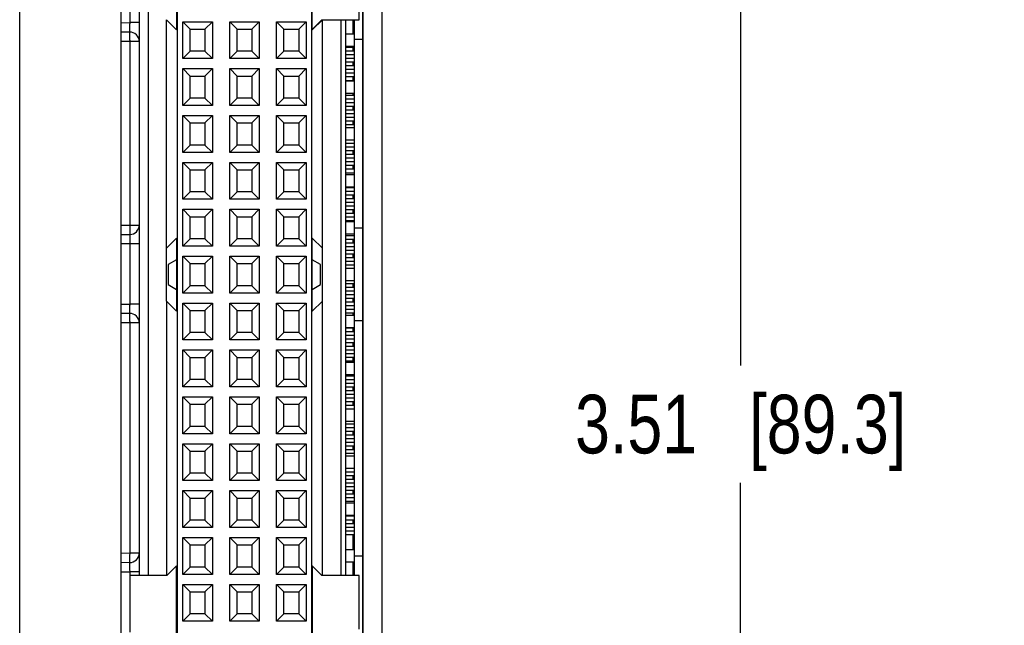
# Model space of a CAD drawing. Header units: inches. Extents: x 0 to 22, y 0 to 17.
# Tile 32 of 34: x 17.5 to 19.6, y 10.2 to 11.5. Entities that reach past the tile are written whole.
import ezdxf

# ---------------------------------------------------------------- set-up
doc = ezdxf.new("R2010")
doc.units = ezdxf.units.IN
doc.header["$LTSCALE"] = 1.21
doc.header["$MEASUREMENT"] = 0
doc.layers.get('0').update_dxf_attribs({"linetype": 'CONTINUOUS'})
doc.layers.add('06___PRT_ALL_SURFS', color=7, linetype='CONTINUOUS')
doc.layers.add('DIMENSIONS', color=7, linetype='CONTINUOUS')
doc.styles.get("Standard").update_dxf_attribs({"font": 'txt', "width": 0.8})
doc.dimstyles.new('DIMSTYLE_3', dxfattribs={"dimtxt": 0.125, "dimasz": 0.18, "dimexe": 0.125, "dimexo": 0.0625, "dimgap": 0.0625, "dimtad": 0, "dimtih": 1, "dimtoh": 1, "dimzin": 4, "dimdsep": 46, "dimtxsty": 'STANDARD', "dimblk": '_FILLED', "dimblk1": '_FILLED', "dimblk2": '_FILLED', "dimcen": 0.09, "dimadec": 0, "dimazin": 0, "dimtp": 0.001, "dimtm": 0.001, "dimtfac": 1, "dimtofl": 0, "dimtmove": 0, "dimatfit": 3, "dimldrblk": '_FILLED', "dimfxl": 1, "dimtolj": 1, "dimtzin": 4, "dimarcsym": 0})

# ---------------------------------------------------------------- blocks, each defined once
blk = doc.blocks.new('_FILLED')
at = {"color": 0, "linetype": 'BYBLOCK'}
blk.add_solid([(0, 0), (-1, 0.174), (-1, -0.174)], dxfattribs=at)
blk = doc.blocks.new('*D20')
at = {"layer": 'DIMENSIONS', "color": 2, "linetype": 'CONTINUOUS'}
for p, q in [((17.9213, 12.3505), (19.1418, 12.3505)), ((19.0168, 12.3505), (19.0168, 10.7345)), ((19.0168, 8.8357), (19.0168, 10.4845)), ((17.9313, 8.8357), (19.1418, 8.8357))]:
    blk.add_line(p, q, dxfattribs=at)
at = {"layer": 'DIMENSIONS', "color": 2, "linetype": 'CONTINUOUS', "xscale": 0.18, "yscale": 0.18, "zscale": 0.18}
for p, rotation in [((19.0168, 12.3505), 90), ((19.0168, 8.8357), 270)]:
    blk.add_blockref('_FILLED', p, dxfattribs=dict(at, rotation=rotation))
at = {"layer": 'DIMENSIONS', "color": 2, "linetype": 'CONTINUOUS', "insert": (19.0168, 10.672), "char_height": 0.125, "width": 1.125, "attachment_point": 2, "line_spacing_factor": 0.9}
blk.add_mtext('3.51{\\Ftxt.shx;\\W1.000000;\\H0.125000; }[89.3]', dxfattribs=at)

msp = doc.modelspace()

# ---------------------------------------------------------------- linework, layer by layer
at = {"color": 7, "linetype": 'CONTINUOUS'}
for p, q in [((17.4788, 7.1226), (17.4788, 13.0674)), ((18.2518, 7.1228), (18.2518, 13.0671)), ((17.6948, 12.3476), (17.6948, 8.8383)), ((18.2118, 8.8515), (18.2118, 12.3345)), ((17.7338, 12.3038), (17.7338, 10.2865)), ((18.101, 12.2278), (18.101, 8.9286)), ((17.8156, 8.968), (17.8156, 12.1885)), ((17.7526, 12.1137), (17.7526, 10.2865)), ((17.8136, 11.6062), (17.8136, 11.4503)), ((18.103, 11.4503), (18.103, 11.6072)), ((17.7135, 11.5943), (17.7135, 11.4656)), ((18.2028, 11.4719), (18.2028, 11.5865)), ((17.792, 10.8719), (17.792, 11.4719)), ((17.8136, 11.4503), (17.792, 11.4719)), ((18.103, 11.4512), (18.1237, 11.4719)), ((18.1246, 11.4719), (18.103, 11.4503)), ((18.1237, 11.4719), (18.2028, 11.4719)), ((18.1246, 10.8719), (18.1246, 11.4719)), ((18.164, 11.4719), (18.164, 10.2865)), ((18.1748, 10.2865), (18.1748, 11.4719)), ((18.1928, 10.2865), (18.1928, 11.4719)), ((17.6948, 11.4653), (17.7135, 11.4656)), ((17.7338, 11.4656), (17.7135, 11.4656)), ((17.8268, 11.3889), (17.8268, 11.4676)), ((17.8425, 11.4518), (17.8268, 11.4676)), ((17.8268, 11.4676), (17.8898, 11.4676)), ((17.8425, 11.4046), (17.8425, 11.4518)), ((17.8425, 11.4518), (17.874, 11.4518)), ((17.874, 11.4518), (17.8898, 11.4676)), ((17.874, 11.4518), (17.874, 11.4046)), ((17.8898, 11.4676), (17.8898, 11.3889)), ((17.9268, 11.3889), (17.9268, 11.4676)), ((17.9425, 11.4518), (17.9268, 11.4676)), ((17.9268, 11.4676), (17.9898, 11.4676)), ((17.9425, 11.4046), (17.9425, 11.4518)), ((17.9425, 11.4518), (17.974, 11.4518)), ((17.974, 11.4518), (17.9898, 11.4676)), ((17.974, 11.4518), (17.974, 11.4046)), ((17.9898, 11.4676), (17.9898, 11.3889)), ((18.0268, 11.3889), (18.0268, 11.4676)), ((18.0425, 11.4518), (18.0268, 11.4676)), ((18.0268, 11.4676), (18.0898, 11.4676)), ((18.0425, 11.4046), (18.0425, 11.4518)), ((18.0425, 11.4518), (18.074, 11.4518)), ((18.074, 11.4518), (18.0898, 11.4676)), ((18.074, 11.4518), (18.074, 11.4046)), ((18.0898, 11.4676), (18.0898, 11.3889)), ((17.7135, 11.4456), (17.6948, 11.4453)), ((17.7142, 11.4456), (17.7135, 11.4456)), ((18.1928, 11.4411), (18.1748, 11.4411)), ((18.2108, 11.4295), (18.1928, 11.4295)), ((17.7135, 11.4256), (17.6948, 11.4253)), ((17.7135, 11.4256), (17.7135, 11.034)), ((17.7338, 11.4256), (17.7135, 11.4256)), ((18.1748, 11.4155), (18.1928, 11.4155)), ((18.1748, 11.4135), (18.1928, 11.4135)), ((17.8425, 11.4046), (17.8268, 11.3889)), ((17.8898, 11.3889), (17.8268, 11.3889)), ((17.874, 11.4046), (17.8425, 11.4046)), ((17.874, 11.4046), (17.8898, 11.3889)), ((17.9425, 11.4046), (17.9268, 11.3889)), ((17.9898, 11.3889), (17.9268, 11.3889)), ((17.974, 11.4046), (17.9425, 11.4046)), ((17.974, 11.4046), (17.9898, 11.3889)), ((18.0425, 11.4046), (18.0268, 11.3889)), ((18.0898, 11.3889), (18.0268, 11.3889)), ((18.074, 11.4046), (18.0425, 11.4046)), ((18.074, 11.4046), (18.0898, 11.3889)), ((18.1748, 11.4056), (18.1928, 11.4056)), ((18.1748, 11.3977), (18.1928, 11.3977)), ((18.1748, 11.3898), (18.1928, 11.3898)), ((17.8268, 11.2889), (17.8268, 11.3676)), ((17.8425, 11.3518), (17.8268, 11.3676)), ((17.8268, 11.3676), (17.8898, 11.3676)), ((17.874, 11.3518), (17.8898, 11.3676)), ((17.8898, 11.3676), (17.8898, 11.2889)), ((17.9268, 11.2889), (17.9268, 11.3676)), ((17.9425, 11.3518), (17.9268, 11.3676)), ((17.9268, 11.3676), (17.9898, 11.3676)), ((17.974, 11.3518), (17.9898, 11.3676)), ((17.9898, 11.3676), (17.9898, 11.2889)), ((18.0268, 11.2889), (18.0268, 11.3676)), ((18.0425, 11.3518), (18.0268, 11.3676)), ((18.0268, 11.3676), (18.0898, 11.3676)), ((18.074, 11.3518), (18.0898, 11.3676)), ((18.0898, 11.3676), (18.0898, 11.2889)), ((18.1748, 11.382), (18.1928, 11.382)), ((18.1748, 11.3741), (18.1928, 11.3741)), ((18.1748, 11.3662), (18.1928, 11.3662)), ((17.8425, 11.3046), (17.8425, 11.3518)), ((17.8425, 11.3518), (17.874, 11.3518)), ((17.874, 11.3518), (17.874, 11.3046)), ((17.9425, 11.3046), (17.9425, 11.3518)), ((17.9425, 11.3518), (17.974, 11.3518)), ((17.974, 11.3518), (17.974, 11.3046)), ((18.0425, 11.3046), (18.0425, 11.3518)), ((18.0425, 11.3518), (18.074, 11.3518)), ((18.074, 11.3518), (18.074, 11.3046)), ((18.1748, 11.3583), (18.1928, 11.3583)), ((18.1748, 11.3505), (18.1928, 11.3505)), ((18.1748, 11.3426), (18.1928, 11.3426)), ((18.1928, 11.3411), (18.1748, 11.3411)), ((17.8425, 11.3046), (17.8268, 11.2889)), ((17.874, 11.3046), (17.8425, 11.3046)), ((17.874, 11.3046), (17.8898, 11.2889)), ((17.9425, 11.3046), (17.9268, 11.2889)), ((17.974, 11.3046), (17.9425, 11.3046)), ((17.974, 11.3046), (17.9898, 11.2889)), ((18.0425, 11.3046), (18.0268, 11.2889)), ((18.074, 11.3046), (18.0425, 11.3046)), ((18.074, 11.3046), (18.0898, 11.2889)), ((18.1748, 11.3155), (18.1928, 11.3155)), ((18.1748, 11.3111), (18.1928, 11.3111)), ((18.1748, 11.3032), (18.1928, 11.3032)), ((17.8898, 11.2889), (17.8268, 11.2889)), ((17.9898, 11.2889), (17.9268, 11.2889)), ((18.0898, 11.2889), (18.0268, 11.2889)), ((18.1748, 11.2953), (18.1928, 11.2953)), ((18.1748, 11.2875), (18.1928, 11.2875)), ((17.8268, 11.1889), (17.8268, 11.2676)), ((17.8425, 11.2518), (17.8268, 11.2676)), ((17.8268, 11.2676), (17.8898, 11.2676)), ((17.874, 11.2518), (17.8898, 11.2676)), ((17.8898, 11.2676), (17.8898, 11.1889)), ((17.9268, 11.1889), (17.9268, 11.2676)), ((17.9425, 11.2518), (17.9268, 11.2676)), ((17.9268, 11.2676), (17.9898, 11.2676)), ((17.974, 11.2518), (17.9898, 11.2676)), ((17.9898, 11.2676), (17.9898, 11.1889)), ((18.0268, 11.1889), (18.0268, 11.2676)), ((18.0425, 11.2518), (18.0268, 11.2676)), ((18.0268, 11.2676), (18.0898, 11.2676)), ((18.074, 11.2518), (18.0898, 11.2676)), ((18.0898, 11.2676), (18.0898, 11.1889)), ((18.1748, 11.2796), (18.1928, 11.2796)), ((18.1748, 11.2717), (18.1928, 11.2717)), ((18.1748, 11.2638), (18.1928, 11.2638)), ((17.8425, 11.2046), (17.8425, 11.2518)), ((17.8425, 11.2518), (17.874, 11.2518)), ((17.874, 11.2518), (17.874, 11.2046)), ((17.9425, 11.2046), (17.9425, 11.2518)), ((17.9425, 11.2518), (17.974, 11.2518)), ((17.974, 11.2518), (17.974, 11.2046)), ((18.0425, 11.2046), (18.0425, 11.2518)), ((18.0425, 11.2518), (18.074, 11.2518)), ((18.074, 11.2518), (18.074, 11.2046)), ((18.1748, 11.256), (18.1928, 11.256)), ((18.1748, 11.2481), (18.1928, 11.2481)), ((18.1928, 11.2411), (18.1748, 11.2411)), ((17.8425, 11.2046), (17.8268, 11.1889)), ((17.874, 11.2046), (17.8425, 11.2046)), ((17.874, 11.2046), (17.8898, 11.1889)), ((17.9425, 11.2046), (17.9268, 11.1889)), ((17.974, 11.2046), (17.9425, 11.2046)), ((17.974, 11.2046), (17.9898, 11.1889)), ((18.0425, 11.2046), (18.0268, 11.1889)), ((18.074, 11.2046), (18.0425, 11.2046)), ((18.074, 11.2046), (18.0898, 11.1889)), ((18.1748, 11.2155), (18.1928, 11.2155)), ((18.1748, 11.2087), (18.1928, 11.2087)), ((18.1748, 11.2008), (18.1928, 11.2008)), ((17.8898, 11.1889), (17.8268, 11.1889)), ((17.9898, 11.1889), (17.9268, 11.1889)), ((18.0898, 11.1889), (18.0268, 11.1889)), ((18.1748, 11.193), (18.1928, 11.193)), ((18.1748, 11.1851), (18.1928, 11.1851)), ((18.1748, 11.1772), (18.1928, 11.1772)), ((17.8268, 11.0889), (17.8268, 11.1676)), ((17.8425, 11.1518), (17.8268, 11.1676)), ((17.8268, 11.1676), (17.8898, 11.1676)), ((17.874, 11.1518), (17.8898, 11.1676)), ((17.8898, 11.1676), (17.8898, 11.0889)), ((17.9268, 11.0889), (17.9268, 11.1676)), ((17.9425, 11.1518), (17.9268, 11.1676)), ((17.9268, 11.1676), (17.9898, 11.1676)), ((17.974, 11.1518), (17.9898, 11.1676)), ((17.9898, 11.1676), (17.9898, 11.0889)), ((18.0268, 11.0889), (18.0268, 11.1676)), ((18.0425, 11.1518), (18.0268, 11.1676)), ((18.0268, 11.1676), (18.0898, 11.1676)), ((18.074, 11.1518), (18.0898, 11.1676)), ((18.0898, 11.1676), (18.0898, 11.0889)), ((18.1748, 11.1694), (18.1928, 11.1694)), ((18.1748, 11.1615), (18.1928, 11.1615)), ((17.8425, 11.1046), (17.8425, 11.1518)), ((17.8425, 11.1518), (17.874, 11.1518)), ((17.874, 11.1518), (17.874, 11.1046)), ((17.9425, 11.1046), (17.9425, 11.1518)), ((17.9425, 11.1518), (17.974, 11.1518)), ((17.974, 11.1518), (17.974, 11.1046)), ((18.0425, 11.1046), (18.0425, 11.1518)), ((18.0425, 11.1518), (18.074, 11.1518)), ((18.074, 11.1518), (18.074, 11.1046)), ((18.1748, 11.1536), (18.1928, 11.1536)), ((18.1748, 11.1457), (18.1928, 11.1457)), ((18.1928, 11.1411), (18.1748, 11.1411)), ((18.1748, 11.1155), (18.1928, 11.1155)), ((18.1748, 11.1142), (18.1928, 11.1142)), ((17.8425, 11.1046), (17.8268, 11.0889)), ((17.874, 11.1046), (17.8425, 11.1046)), ((17.874, 11.1046), (17.8898, 11.0889)), ((17.9425, 11.1046), (17.9268, 11.0889)), ((17.974, 11.1046), (17.9425, 11.1046)), ((17.974, 11.1046), (17.9898, 11.0889)), ((18.0425, 11.1046), (18.0268, 11.0889)), ((18.074, 11.1046), (18.0425, 11.1046)), ((18.074, 11.1046), (18.0898, 11.0889)), ((18.1748, 11.1064), (18.1928, 11.1064)), ((18.1748, 11.0985), (18.1928, 11.0985)), ((17.8898, 11.0889), (17.8268, 11.0889)), ((17.9898, 11.0889), (17.9268, 11.0889)), ((18.0898, 11.0889), (18.0268, 11.0889)), ((18.1748, 11.0906), (18.1928, 11.0906)), ((18.1748, 11.0827), (18.1928, 11.0827)), ((18.1748, 11.0749), (18.1928, 11.0749)), ((17.8268, 10.9889), (17.8268, 11.0676)), ((17.8425, 11.0518), (17.8268, 11.0676)), ((17.8268, 11.0676), (17.8898, 11.0676)), ((17.8425, 11.0046), (17.8425, 11.0518)), ((17.8425, 11.0518), (17.874, 11.0518)), ((17.874, 11.0518), (17.8898, 11.0676)), ((17.874, 11.0518), (17.874, 11.0046)), ((17.8898, 11.0676), (17.8898, 10.9889)), ((17.9268, 10.9889), (17.9268, 11.0676)), ((17.9425, 11.0518), (17.9268, 11.0676)), ((17.9268, 11.0676), (17.9898, 11.0676)), ((17.9425, 11.0046), (17.9425, 11.0518)), ((17.9425, 11.0518), (17.974, 11.0518)), ((17.974, 11.0518), (17.9898, 11.0676)), ((17.974, 11.0518), (17.974, 11.0046)), ((17.9898, 11.0676), (17.9898, 10.9889)), ((18.0268, 10.9889), (18.0268, 11.0676)), ((18.0425, 11.0518), (18.0268, 11.0676)), ((18.0268, 11.0676), (18.0898, 11.0676)), ((18.0425, 11.0046), (18.0425, 11.0518)), ((18.0425, 11.0518), (18.074, 11.0518)), ((18.074, 11.0518), (18.0898, 11.0676)), ((18.074, 11.0518), (18.074, 11.0046)), ((18.0898, 11.0676), (18.0898, 10.9889)), ((18.1748, 11.067), (18.1928, 11.067)), ((18.1748, 11.0591), (18.1928, 11.0591)), ((18.1748, 11.0512), (18.1928, 11.0512)), ((17.6948, 11.034), (17.7338, 11.034)), ((18.1748, 11.0434), (18.1928, 11.0434)), ((18.1928, 11.0411), (18.1748, 11.0411)), ((17.6948, 11.014), (17.7138, 11.014)), ((17.7145, 11.014), (17.7138, 11.014)), ((18.1748, 11.0155), (18.1928, 11.0155)), ((18.1748, 11.0119), (18.1928, 11.0119)), ((18.2108, 11.0275), (18.1928, 11.0275)), ((17.7338, 10.994), (17.6948, 10.994)), ((17.7135, 10.994), (17.7135, 10.8656)), ((17.792, 10.9845), (17.8136, 11.0062)), ((17.8136, 11.0062), (17.8136, 10.8503)), ((17.8425, 11.0046), (17.8268, 10.9889)), ((17.8898, 10.9889), (17.8268, 10.9889)), ((17.874, 11.0046), (17.8425, 11.0046)), ((17.874, 11.0046), (17.8898, 10.9889)), ((17.9425, 11.0046), (17.9268, 10.9889)), ((17.9898, 10.9889), (17.9268, 10.9889)), ((17.974, 11.0046), (17.9425, 11.0046)), ((17.974, 11.0046), (17.9898, 10.9889)), ((18.0425, 11.0046), (18.0268, 10.9889)), ((18.0898, 10.9889), (18.0268, 10.9889)), ((18.074, 11.0046), (18.0425, 11.0046)), ((18.074, 11.0046), (18.0898, 10.9889)), ((18.103, 10.8503), (18.103, 11.0062)), ((18.103, 11.0062), (18.1246, 10.9845)), ((18.1748, 11.004), (18.1928, 11.004)), ((18.1748, 10.9962), (18.1928, 10.9962)), ((18.1748, 10.9883), (18.1928, 10.9883)), ((17.8268, 10.8889), (17.8268, 10.9676)), ((17.8425, 10.9518), (17.8268, 10.9676)), ((17.8268, 10.9676), (17.8898, 10.9676)), ((17.874, 10.9518), (17.8898, 10.9676)), ((17.8898, 10.9676), (17.8898, 10.8889)), ((17.9268, 10.8889), (17.9268, 10.9676)), ((17.9425, 10.9518), (17.9268, 10.9676)), ((17.9268, 10.9676), (17.9898, 10.9676)), ((17.974, 10.9518), (17.9898, 10.9676)), ((17.9898, 10.9676), (17.9898, 10.8889)), ((18.0268, 10.8889), (18.0268, 10.9676)), ((18.0425, 10.9518), (18.0268, 10.9676)), ((18.0268, 10.9676), (18.0898, 10.9676)), ((18.074, 10.9518), (18.0898, 10.9676)), ((18.0898, 10.9676), (18.0898, 10.8889)), ((18.1748, 10.9804), (18.1928, 10.9804)), ((18.1748, 10.9725), (18.1928, 10.9725)), ((18.1748, 10.9647), (18.1928, 10.9647)), ((17.8136, 10.9597), (17.7959, 10.9495)), ((17.7959, 10.9495), (17.7959, 10.907)), ((17.8425, 10.9046), (17.8425, 10.9518)), ((17.8425, 10.9518), (17.874, 10.9518)), ((17.874, 10.9518), (17.874, 10.9046)), ((17.9425, 10.9046), (17.9425, 10.9518)), ((17.9425, 10.9518), (17.974, 10.9518)), ((17.974, 10.9518), (17.974, 10.9046)), ((18.0425, 10.9046), (18.0425, 10.9518)), ((18.0425, 10.9518), (18.074, 10.9518)), ((18.074, 10.9518), (18.074, 10.9046)), ((18.1207, 10.9495), (18.103, 10.9597)), ((18.1207, 10.907), (18.1207, 10.9495)), ((18.1748, 10.9568), (18.1928, 10.9568)), ((18.1748, 10.9489), (18.1928, 10.9489)), ((18.1928, 10.9411), (18.1748, 10.9411)), ((17.7959, 10.907), (17.8136, 10.8967)), ((17.8425, 10.9046), (17.8268, 10.8889)), ((17.874, 10.9046), (17.8425, 10.9046)), ((17.874, 10.9046), (17.8898, 10.8889)), ((17.9425, 10.9046), (17.9268, 10.8889)), ((17.974, 10.9046), (17.9425, 10.9046)), ((17.974, 10.9046), (17.9898, 10.8889)), ((18.0425, 10.9046), (18.0268, 10.8889)), ((18.074, 10.9046), (18.0425, 10.9046)), ((18.074, 10.9046), (18.0898, 10.8889)), ((18.103, 10.8967), (18.1207, 10.907)), ((18.1748, 10.9155), (18.1928, 10.9155)), ((18.1748, 10.9095), (18.1928, 10.9095)), ((18.1748, 10.9017), (18.1928, 10.9017)), ((17.8898, 10.8889), (17.8268, 10.8889)), ((17.9898, 10.8889), (17.9268, 10.8889)), ((18.0898, 10.8889), (18.0268, 10.8889)), ((18.1748, 10.8938), (18.1928, 10.8938)), ((18.1748, 10.8859), (18.1928, 10.8859)), ((17.6948, 10.8653), (17.7135, 10.8656)), ((17.7338, 10.8656), (17.7135, 10.8656)), ((17.792, 10.8719), (17.792, 10.2865)), ((17.8136, 10.8503), (17.792, 10.8719)), ((17.8268, 10.7889), (17.8268, 10.8676)), ((17.8425, 10.8518), (17.8268, 10.8676)), ((17.8268, 10.8676), (17.8898, 10.8676)), ((17.874, 10.8518), (17.8898, 10.8676)), ((17.8898, 10.8676), (17.8898, 10.7889)), ((17.9268, 10.7889), (17.9268, 10.8676)), ((17.9425, 10.8518), (17.9268, 10.8676)), ((17.9268, 10.8676), (17.9898, 10.8676)), ((17.974, 10.8518), (17.9898, 10.8676)), ((17.9898, 10.8676), (17.9898, 10.7889)), ((18.0268, 10.7889), (18.0268, 10.8676)), ((18.0268, 10.8676), (18.0898, 10.8676)), ((18.0425, 10.8518), (18.0268, 10.8676)), ((18.074, 10.8518), (18.0898, 10.8676)), ((18.0898, 10.8676), (18.0898, 10.7889)), ((18.1246, 10.8719), (18.103, 10.8503)), ((18.1246, 10.2865), (18.1246, 10.8719)), ((18.1748, 10.878), (18.1928, 10.878)), ((18.1748, 10.8702), (18.1928, 10.8702)), ((18.1748, 10.8623), (18.1928, 10.8623)), ((17.7135, 10.8456), (17.6948, 10.8453)), ((17.7142, 10.8456), (17.7135, 10.8456)), ((17.8425, 10.8046), (17.8425, 10.8518)), ((17.8425, 10.8518), (17.874, 10.8518)), ((17.874, 10.8518), (17.874, 10.8046)), ((17.9425, 10.8046), (17.9425, 10.8518)), ((17.9425, 10.8518), (17.974, 10.8518)), ((17.974, 10.8518), (17.974, 10.8046)), ((18.0425, 10.8046), (18.0425, 10.8518)), ((18.0425, 10.8518), (18.074, 10.8518)), ((18.074, 10.8518), (18.074, 10.8046)), ((18.1748, 10.8544), (18.1928, 10.8544)), ((18.1748, 10.8466), (18.1928, 10.8466)), ((18.1928, 10.8411), (18.1748, 10.8411)), ((17.7135, 10.8256), (17.6948, 10.8253)), ((17.7135, 10.8256), (17.7135, 10.3343)), ((17.7338, 10.8256), (17.7135, 10.8256)), ((18.2108, 10.8295), (18.1928, 10.8295)), ((17.8425, 10.8046), (17.8268, 10.7889)), ((17.874, 10.8046), (17.8425, 10.8046)), ((17.874, 10.8046), (17.8898, 10.7889)), ((17.9425, 10.8046), (17.9268, 10.7889)), ((17.974, 10.8046), (17.9425, 10.8046)), ((17.974, 10.8046), (17.9898, 10.7889)), ((18.0425, 10.8046), (18.0268, 10.7889)), ((18.074, 10.8046), (18.0425, 10.8046)), ((18.074, 10.8046), (18.0898, 10.7889)), ((18.1748, 10.8155), (18.1928, 10.8155)), ((18.1748, 10.8151), (18.1928, 10.8151)), ((18.1748, 10.8072), (18.1928, 10.8072)), ((18.1748, 10.7993), (18.1928, 10.7993)), ((17.8898, 10.7889), (17.8268, 10.7889)), ((17.9898, 10.7889), (17.9268, 10.7889)), ((18.0898, 10.7889), (18.0268, 10.7889)), ((18.1748, 10.7914), (18.1928, 10.7914)), ((18.1748, 10.7836), (18.1928, 10.7836)), ((18.1748, 10.7757), (18.1928, 10.7757)), ((17.8268, 10.6889), (17.8268, 10.7676)), ((17.8425, 10.7518), (17.8268, 10.7676)), ((17.8268, 10.7676), (17.8898, 10.7676)), ((17.874, 10.7518), (17.8898, 10.7676)), ((17.8898, 10.7676), (17.8898, 10.6889)), ((17.9268, 10.6889), (17.9268, 10.7676)), ((17.9425, 10.7518), (17.9268, 10.7676)), ((17.9268, 10.7676), (17.9898, 10.7676)), ((17.974, 10.7518), (17.9898, 10.7676)), ((17.9898, 10.7676), (17.9898, 10.6889)), ((18.0268, 10.6889), (18.0268, 10.7676)), ((18.0425, 10.7518), (18.0268, 10.7676)), ((18.0268, 10.7676), (18.0898, 10.7676)), ((18.074, 10.7518), (18.0898, 10.7676)), ((18.0898, 10.7676), (18.0898, 10.6889)), ((18.1748, 10.7678), (18.1928, 10.7678)), ((18.1748, 10.7599), (18.1928, 10.7599)), ((17.8425, 10.7046), (17.8425, 10.7518)), ((17.8425, 10.7518), (17.874, 10.7518)), ((17.874, 10.7518), (17.874, 10.7046)), ((17.9425, 10.7046), (17.9425, 10.7518)), ((17.9425, 10.7518), (17.974, 10.7518)), ((17.974, 10.7518), (17.974, 10.7046)), ((18.0425, 10.7046), (18.0425, 10.7518)), ((18.0425, 10.7518), (18.074, 10.7518)), ((18.074, 10.7518), (18.074, 10.7046)), ((18.1748, 10.7521), (18.1928, 10.7521)), ((18.1748, 10.7442), (18.1928, 10.7442)), ((18.1928, 10.7411), (18.1748, 10.7411)), ((18.1748, 10.7155), (18.1928, 10.7155)), ((18.1748, 10.7127), (18.1928, 10.7127)), ((17.8425, 10.7046), (17.8268, 10.6889)), ((17.874, 10.7046), (17.8425, 10.7046)), ((17.874, 10.7046), (17.8898, 10.6889)), ((17.9425, 10.7046), (17.9268, 10.6889)), ((17.974, 10.7046), (17.9425, 10.7046)), ((17.974, 10.7046), (17.9898, 10.6889)), ((18.0425, 10.7046), (18.0268, 10.6889)), ((18.074, 10.7046), (18.0425, 10.7046)), ((18.074, 10.7046), (18.0898, 10.6889)), ((18.1748, 10.7048), (18.1928, 10.7048)), ((18.1748, 10.6969), (18.1928, 10.6969)), ((17.8898, 10.6889), (17.8268, 10.6889)), ((17.9898, 10.6889), (17.9268, 10.6889)), ((18.0898, 10.6889), (18.0268, 10.6889)), ((18.1748, 10.6891), (18.1928, 10.6891)), ((18.1748, 10.6812), (18.1928, 10.6812)), ((18.1748, 10.6733), (18.1928, 10.6733)), ((17.8268, 10.5889), (17.8268, 10.6676)), ((17.8425, 10.6518), (17.8268, 10.6676)), ((17.8268, 10.6676), (17.8898, 10.6676)), ((17.8425, 10.6046), (17.8425, 10.6518)), ((17.8425, 10.6518), (17.874, 10.6518)), ((17.874, 10.6518), (17.8898, 10.6676)), ((17.874, 10.6518), (17.874, 10.6046)), ((17.8898, 10.6676), (17.8898, 10.5889)), ((17.9268, 10.5889), (17.9268, 10.6676)), ((17.9268, 10.6676), (17.9898, 10.6676)), ((17.9425, 10.6518), (17.9268, 10.6676)), ((17.9425, 10.6046), (17.9425, 10.6518)), ((17.9425, 10.6518), (17.974, 10.6518)), ((17.974, 10.6518), (17.9898, 10.6676)), ((17.974, 10.6518), (17.974, 10.6046)), ((17.9898, 10.6676), (17.9898, 10.5889)), ((18.0268, 10.5889), (18.0268, 10.6676)), ((18.0268, 10.6676), (18.0898, 10.6676)), ((18.0425, 10.6518), (18.0268, 10.6676)), ((18.0425, 10.6046), (18.0425, 10.6518)), ((18.0425, 10.6518), (18.074, 10.6518)), ((18.074, 10.6518), (18.0898, 10.6676)), ((18.074, 10.6518), (18.074, 10.6046)), ((18.0898, 10.6676), (18.0898, 10.5889)), ((18.1748, 10.6654), (18.1928, 10.6654)), ((18.1748, 10.6576), (18.1928, 10.6576)), ((18.1748, 10.6497), (18.1928, 10.6497)), ((18.1748, 10.6418), (18.1928, 10.6418)), ((18.1928, 10.6411), (18.1748, 10.6411)), ((18.1748, 10.6155), (18.1928, 10.6155)), ((18.1748, 10.6103), (18.1928, 10.6103)), ((17.8425, 10.6046), (17.8268, 10.5889)), ((17.8898, 10.5889), (17.8268, 10.5889)), ((17.874, 10.6046), (17.8425, 10.6046)), ((17.874, 10.6046), (17.8898, 10.5889)), ((17.9425, 10.6046), (17.9268, 10.5889)), ((17.9898, 10.5889), (17.9268, 10.5889)), ((17.974, 10.6046), (17.9425, 10.6046)), ((17.974, 10.6046), (17.9898, 10.5889)), ((18.0425, 10.6046), (18.0268, 10.5889)), ((18.0898, 10.5889), (18.0268, 10.5889)), ((18.074, 10.6046), (18.0425, 10.6046)), ((18.074, 10.6046), (18.0898, 10.5889)), ((18.1748, 10.6024), (18.1928, 10.6024)), ((18.1748, 10.5946), (18.1928, 10.5946)), ((18.1748, 10.5867), (18.1928, 10.5867)), ((17.8268, 10.4889), (17.8268, 10.5676)), ((17.8425, 10.5518), (17.8268, 10.5676)), ((17.8268, 10.5676), (17.8898, 10.5676)), ((17.874, 10.5518), (17.8898, 10.5676)), ((17.8898, 10.5676), (17.8898, 10.4889)), ((17.9268, 10.4889), (17.9268, 10.5676)), ((17.9425, 10.5518), (17.9268, 10.5676)), ((17.9268, 10.5676), (17.9898, 10.5676)), ((17.974, 10.5518), (17.9898, 10.5676)), ((17.9898, 10.5676), (17.9898, 10.4889)), ((18.0268, 10.4889), (18.0268, 10.5676)), ((18.0268, 10.5676), (18.0898, 10.5676)), ((18.0425, 10.5518), (18.0268, 10.5676)), ((18.074, 10.5518), (18.0898, 10.5676)), ((18.0898, 10.5676), (18.0898, 10.4889)), ((18.1748, 10.5788), (18.1928, 10.5788)), ((18.1748, 10.5709), (18.1928, 10.5709)), ((17.8425, 10.5046), (17.8425, 10.5518)), ((17.8425, 10.5518), (17.874, 10.5518)), ((17.874, 10.5518), (17.874, 10.5046)), ((17.9425, 10.5046), (17.9425, 10.5518)), ((17.9425, 10.5518), (17.974, 10.5518)), ((17.974, 10.5518), (17.974, 10.5046)), ((18.0425, 10.5046), (18.0425, 10.5518)), ((18.0425, 10.5518), (18.074, 10.5518)), ((18.074, 10.5518), (18.074, 10.5046)), ((18.1748, 10.5631), (18.1928, 10.5631)), ((18.1748, 10.5552), (18.1928, 10.5552)), ((18.1748, 10.5473), (18.1928, 10.5473)), ((18.1928, 10.5411), (18.1748, 10.5411)), ((17.8425, 10.5046), (17.8268, 10.4889)), ((17.874, 10.5046), (17.8425, 10.5046)), ((17.874, 10.5046), (17.8898, 10.4889)), ((17.9425, 10.5046), (17.9268, 10.4889)), ((17.974, 10.5046), (17.9425, 10.5046)), ((17.974, 10.5046), (17.9898, 10.4889)), ((18.0425, 10.5046), (18.0268, 10.4889)), ((18.074, 10.5046), (18.0425, 10.5046)), ((18.074, 10.5046), (18.0898, 10.4889)), ((18.1748, 10.5155), (18.1928, 10.5155)), ((18.1748, 10.5079), (18.1928, 10.5079)), ((17.8898, 10.4889), (17.8268, 10.4889)), ((17.9898, 10.4889), (17.9268, 10.4889)), ((18.0898, 10.4889), (18.0268, 10.4889)), ((18.1748, 10.5001), (18.1928, 10.5001)), ((18.1748, 10.4922), (18.1928, 10.4922)), ((18.1748, 10.4843), (18.1928, 10.4843)), ((17.8268, 10.3889), (17.8268, 10.4676)), ((17.8268, 10.4676), (17.8898, 10.4676)), ((17.8425, 10.4518), (17.8268, 10.4676)), ((17.874, 10.4518), (17.8898, 10.4676)), ((17.8898, 10.4676), (17.8898, 10.3889)), ((17.9268, 10.3889), (17.9268, 10.4676)), ((17.9268, 10.4676), (17.9898, 10.4676)), ((17.9425, 10.4518), (17.9268, 10.4676)), ((17.974, 10.4518), (17.9898, 10.4676)), ((17.9898, 10.4676), (17.9898, 10.3889)), ((18.0268, 10.3889), (18.0268, 10.4676)), ((18.0268, 10.4676), (18.0898, 10.4676)), ((18.0425, 10.4518), (18.0268, 10.4676)), ((18.074, 10.4518), (18.0898, 10.4676)), ((18.0898, 10.4676), (18.0898, 10.3889)), ((18.1748, 10.4764), (18.1928, 10.4764)), ((18.1748, 10.4686), (18.1928, 10.4686)), ((18.1748, 10.4607), (18.1928, 10.4607)), ((17.8425, 10.4046), (17.8425, 10.4518)), ((17.8425, 10.4518), (17.874, 10.4518)), ((17.874, 10.4518), (17.874, 10.4046)), ((17.9425, 10.4046), (17.9425, 10.4518)), ((17.9425, 10.4518), (17.974, 10.4518)), ((17.974, 10.4518), (17.974, 10.4046)), ((18.0425, 10.4046), (18.0425, 10.4518)), ((18.0425, 10.4518), (18.074, 10.4518)), ((18.074, 10.4518), (18.074, 10.4046)), ((18.1748, 10.4528), (18.1928, 10.4528)), ((18.1748, 10.4449), (18.1928, 10.4449)), ((18.1928, 10.4411), (18.1748, 10.4411)), ((17.8425, 10.4046), (17.8268, 10.3889)), ((17.874, 10.4046), (17.8425, 10.4046)), ((17.874, 10.4046), (17.8898, 10.3889)), ((17.9425, 10.4046), (17.9268, 10.3889)), ((17.974, 10.4046), (17.9425, 10.4046)), ((17.974, 10.4046), (17.9898, 10.3889)), ((18.0425, 10.4046), (18.0268, 10.3889)), ((18.074, 10.4046), (18.0425, 10.4046)), ((18.074, 10.4046), (18.0898, 10.3889)), ((18.1748, 10.4155), (18.1928, 10.4155)), ((18.1748, 10.4135), (18.1928, 10.4135)), ((18.1748, 10.4056), (18.1928, 10.4056)), ((18.1748, 10.3977), (18.1928, 10.3977)), ((17.8898, 10.3889), (17.8268, 10.3889)), ((17.9898, 10.3889), (17.9268, 10.3889)), ((18.0898, 10.3889), (18.0268, 10.3889)), ((18.1748, 10.3898), (18.1928, 10.3898)), ((18.1748, 10.382), (18.1928, 10.382)), ((17.8268, 10.2889), (17.8268, 10.3676)), ((17.8425, 10.3518), (17.8268, 10.3676)), ((17.8268, 10.3676), (17.8898, 10.3676)), ((17.874, 10.3518), (17.8898, 10.3676)), ((17.8898, 10.3676), (17.8898, 10.2889)), ((17.9268, 10.2889), (17.9268, 10.3676)), ((17.9268, 10.3676), (17.9898, 10.3676)), ((17.9425, 10.3518), (17.9268, 10.3676)), ((17.974, 10.3518), (17.9898, 10.3676)), ((17.9898, 10.3676), (17.9898, 10.2889)), ((18.0268, 10.2889), (18.0268, 10.3676)), ((18.0268, 10.3676), (18.0898, 10.3676)), ((18.0425, 10.3518), (18.0268, 10.3676)), ((18.074, 10.3518), (18.0898, 10.3676)), ((18.0898, 10.3676), (18.0898, 10.2889)), ((18.1748, 10.3741), (18.1928, 10.3741)), ((17.6948, 10.3347), (17.7135, 10.3343)), ((17.8425, 10.3046), (17.8425, 10.3518)), ((17.8425, 10.3518), (17.874, 10.3518)), ((17.874, 10.3518), (17.874, 10.3046)), ((17.9425, 10.3046), (17.9425, 10.3518)), ((17.9425, 10.3518), (17.974, 10.3518)), ((17.974, 10.3518), (17.974, 10.3046)), ((18.0425, 10.3046), (18.0425, 10.3518)), ((18.0425, 10.3518), (18.074, 10.3518)), ((18.074, 10.3518), (18.074, 10.3046)), ((18.1928, 10.3411), (18.1748, 10.3411)), ((17.6948, 10.3147), (17.7135, 10.3143)), ((17.7338, 10.3343), (17.7135, 10.3343)), ((17.7142, 10.3143), (17.7135, 10.3143)), ((18.1748, 10.3155), (18.1928, 10.3155)), ((18.2108, 10.3275), (18.1928, 10.3275)), ((17.6948, 10.2947), (17.7135, 10.2943)), ((17.7135, 10.2943), (17.7135, 10.1656)), ((17.7338, 10.2943), (17.7135, 10.2943)), ((17.8136, 10.3072), (17.7929, 10.2865)), ((17.8136, 10.1503), (17.8136, 10.3072)), ((17.8425, 10.3046), (17.8268, 10.2889)), ((17.874, 10.3046), (17.8425, 10.3046)), ((17.874, 10.3046), (17.8898, 10.2889)), ((17.9425, 10.3046), (17.9268, 10.2889)), ((17.974, 10.3046), (17.9425, 10.3046)), ((17.974, 10.3046), (17.9898, 10.2889)), ((18.0425, 10.3046), (18.0268, 10.2889)), ((18.074, 10.3046), (18.0425, 10.3046)), ((18.074, 10.3046), (18.0898, 10.2889)), ((18.103, 10.3072), (18.103, 10.1503)), ((18.1237, 10.2865), (18.103, 10.3072)), ((17.7138, 10.2865), (17.7138, 10.1719)), ((17.7929, 10.2865), (17.7138, 10.2865)), ((17.8898, 10.2889), (17.8268, 10.2889)), ((17.9898, 10.2889), (17.9268, 10.2889)), ((18.0898, 10.2889), (18.0268, 10.2889)), ((18.2028, 10.2865), (18.1237, 10.2865)), ((18.2028, 10.1719), (18.2028, 10.2865)), ((17.8268, 10.1889), (17.8268, 10.2676)), ((17.8268, 10.2676), (17.8898, 10.2676)), ((17.8425, 10.2518), (17.8268, 10.2676)), ((17.8425, 10.2046), (17.8425, 10.2518)), ((17.8425, 10.2518), (17.874, 10.2518)), ((17.874, 10.2518), (17.8898, 10.2676)), ((17.874, 10.2518), (17.874, 10.2046)), ((17.8898, 10.2676), (17.8898, 10.1889)), ((17.9268, 10.1889), (17.9268, 10.2676)), ((17.9268, 10.2676), (17.9898, 10.2676)), ((17.9425, 10.2518), (17.9268, 10.2676)), ((17.9425, 10.2046), (17.9425, 10.2518)), ((17.9425, 10.2518), (17.974, 10.2518)), ((17.974, 10.2518), (17.9898, 10.2676)), ((17.974, 10.2518), (17.974, 10.2046)), ((17.9898, 10.2676), (17.9898, 10.1889)), ((18.0268, 10.1889), (18.0268, 10.2676)), ((18.0268, 10.2676), (18.0898, 10.2676)), ((18.0425, 10.2518), (18.0268, 10.2676)), ((18.0425, 10.2046), (18.0425, 10.2518)), ((18.0425, 10.2518), (18.074, 10.2518)), ((18.074, 10.2518), (18.0898, 10.2676)), ((18.074, 10.2518), (18.074, 10.2046)), ((18.0898, 10.2676), (18.0898, 10.1889)), ((17.8425, 10.2046), (17.8268, 10.1889)), ((17.8898, 10.1889), (17.8268, 10.1889)), ((17.874, 10.2046), (17.8425, 10.2046)), ((17.874, 10.2046), (17.8898, 10.1889)), ((17.9425, 10.2046), (17.9268, 10.1889)), ((17.9898, 10.1889), (17.9268, 10.1889)), ((17.974, 10.2046), (17.9425, 10.2046)), ((17.974, 10.2046), (17.9898, 10.1889)), ((18.0425, 10.2046), (18.0268, 10.1889)), ((18.0898, 10.1889), (18.0268, 10.1889)), ((18.074, 10.2046), (18.0425, 10.2046)), ((18.074, 10.2046), (18.0898, 10.1889))]:
    msp.add_line(p, q, dxfattribs=at)
at = {"color": 3, "linetype": 'CONTINUOUS'}
for p, q in [((18.1898, 11.4719), (18.1898, 11.4411)), ((18.1898, 11.4135), (18.1898, 11.4056)), ((18.1898, 11.382), (18.1898, 11.3741)), ((18.1898, 11.3505), (18.1898, 11.3426)), ((18.1898, 11.3155), (18.1898, 11.3111)), ((18.1898, 11.2875), (18.1898, 11.2796)), ((18.1898, 11.256), (18.1898, 11.2481)), ((18.1898, 11.193), (18.1898, 11.1851)), ((18.1898, 11.1615), (18.1898, 11.1536)), ((18.1898, 11.0985), (18.1898, 11.0906)), ((18.1898, 11.067), (18.1898, 11.0591)), ((18.1898, 11.004), (18.1898, 10.9962)), ((18.1898, 10.9725), (18.1898, 10.9647)), ((18.1898, 10.9095), (18.1898, 10.9017)), ((18.1898, 10.878), (18.1898, 10.8702)), ((18.1898, 10.8466), (18.1898, 10.8411)), ((18.1898, 10.8155), (18.1898, 10.8072)), ((18.1898, 10.7836), (18.1898, 10.7757)), ((18.1898, 10.7521), (18.1898, 10.7442)), ((18.1898, 10.7155), (18.1898, 10.7127)), ((18.1898, 10.6891), (18.1898, 10.6812)), ((18.1898, 10.6576), (18.1898, 10.6497)), ((18.1898, 10.5946), (18.1898, 10.5867)), ((18.1898, 10.5631), (18.1898, 10.5552)), ((18.1898, 10.5001), (18.1898, 10.4922)), ((18.1898, 10.4686), (18.1898, 10.4607)), ((18.1898, 10.4056), (18.1898, 10.3977)), ((18.1898, 10.3741), (18.1898, 10.3411)), ((18.1898, 10.3155), (18.1898, 10.2865))]:
    msp.add_line(p, q, dxfattribs=at)
at = {"color": 7, "linetype": 'CONTINUOUS'}
for centre, start, end in [((17.7138, 11.4256), 0, 91), ((17.7138, 11.034), 270, 0), ((17.7138, 10.8256), 0, 91), ((17.7138, 10.3343), 269, 0)]:
    msp.add_arc(centre, 0.02, start, end, dxfattribs=at)
for points, knots in [([(17.7135, 11.4656), (17.7135, 11.4643), (17.7134, 11.4618), (17.7134, 11.4581), (17.7133, 11.4551), (17.7133, 11.453), (17.7133, 11.4515), (17.7133, 11.4502), (17.7133, 11.4491), (17.7134, 11.448), (17.7134, 11.4473), (17.7134, 11.4468), (17.7134, 11.4465), (17.7134, 11.4462), (17.7134, 11.446), (17.7134, 11.4459), (17.7134, 11.4457), (17.7135, 11.4457), (17.7135, 11.4456), (17.7135, 11.4456)], [0, 0, 0, 0, 0.194867, 0.382627, 0.555449, 0.634223, 0.706903, 0.772804, 0.831242, 0.881645, 0.923577, 0.941233, 0.956614, 0.969682, 0.98042, 0.988814, 0.994853, 0.998542, 1, 1, 1, 1]), ([(17.7135, 11.4456), (17.7135, 11.4456), (17.7135, 11.4456), (17.7134, 11.4455), (17.7134, 11.4454), (17.7134, 11.4452), (17.7134, 11.445), (17.7134, 11.4448), (17.7134, 11.4444), (17.7134, 11.4439), (17.7134, 11.4432), (17.7133, 11.4422), (17.7133, 11.441), (17.7133, 11.4397), (17.7133, 11.4383), (17.7133, 11.4361), (17.7134, 11.4332), (17.7134, 11.4295), (17.7135, 11.4269), (17.7135, 11.4256)], [0, 0, 0, 0, 0.001475, 0.005175, 0.011222, 0.019628, 0.030385, 0.04347, 0.058848, 0.076483, 0.118378, 0.168758, 0.227137, 0.29299, 0.365649, 0.444405, 0.617212, 0.805001, 1, 1, 1, 1]), ([(17.7135, 11.034), (17.7135, 11.0327), (17.7135, 11.0301), (17.7135, 11.0264), (17.7135, 11.0235), (17.7136, 11.0213), (17.7136, 11.0199), (17.7136, 11.0186), (17.7136, 11.0174), (17.7137, 11.0164), (17.7137, 11.0157), (17.7137, 11.0152), (17.7137, 11.0149), (17.7137, 11.0146), (17.7138, 11.0144), (17.7138, 11.0142), (17.7138, 11.0141), (17.7138, 11.014), (17.7138, 11.014), (17.7138, 11.014)], [0, 0, 0, 0, 0.19476, 0.382091, 0.554829, 0.633614, 0.706318, 0.772225, 0.830719, 0.881214, 0.923222, 0.940925, 0.956362, 0.96949, 0.98028, 0.988718, 0.994795, 0.998517, 1, 1, 1, 1]), ([(17.7138, 11.014), (17.7138, 11.014), (17.7138, 11.0139), (17.7138, 11.0139), (17.7138, 11.0138), (17.7138, 11.0136), (17.7137, 11.0134), (17.7137, 11.0131), (17.7137, 11.0128), (17.7137, 11.0123), (17.7137, 11.0116), (17.7136, 11.0106), (17.7136, 11.0094), (17.7136, 11.0081), (17.7136, 11.0066), (17.7135, 11.0045), (17.7135, 11.0015), (17.7135, 10.9978), (17.7135, 10.9953), (17.7135, 10.994)], [0, 0, 0, 0, 0.001478, 0.005193, 0.011257, 0.019673, 0.030431, 0.043517, 0.058912, 0.07658, 0.118524, 0.168928, 0.227357, 0.293238, 0.365892, 0.444635, 0.617402, 0.805136, 1, 1, 1, 1]), ([(17.7135, 10.8656), (17.7135, 10.8643), (17.7134, 10.8618), (17.7134, 10.8581), (17.7133, 10.8551), (17.7133, 10.853), (17.7133, 10.8515), (17.7133, 10.8502), (17.7133, 10.8491), (17.7134, 10.848), (17.7134, 10.8473), (17.7134, 10.8468), (17.7134, 10.8465), (17.7134, 10.8462), (17.7134, 10.846), (17.7134, 10.8459), (17.7134, 10.8457), (17.7135, 10.8457), (17.7135, 10.8456), (17.7135, 10.8456)], [0, 0, 0, 0, 0.194867, 0.382627, 0.555449, 0.634223, 0.706903, 0.772804, 0.831242, 0.881645, 0.923577, 0.941233, 0.956614, 0.969682, 0.98042, 0.988814, 0.994853, 0.998542, 1, 1, 1, 1]), ([(17.7135, 10.8456), (17.7135, 10.8456), (17.7135, 10.8456), (17.7134, 10.8455), (17.7134, 10.8454), (17.7134, 10.8452), (17.7134, 10.845), (17.7134, 10.8448), (17.7134, 10.8444), (17.7134, 10.8439), (17.7134, 10.8432), (17.7133, 10.8422), (17.7133, 10.841), (17.7133, 10.8397), (17.7133, 10.8383), (17.7133, 10.8361), (17.7134, 10.8332), (17.7134, 10.8295), (17.7135, 10.8269), (17.7135, 10.8256)], [0, 0, 0, 0, 0.001475, 0.005175, 0.011222, 0.019628, 0.030385, 0.04347, 0.058848, 0.076483, 0.118378, 0.168758, 0.227137, 0.29299, 0.365649, 0.444405, 0.617212, 0.805001, 1, 1, 1, 1]), ([(17.7135, 10.3343), (17.7135, 10.333), (17.7134, 10.3305), (17.7134, 10.3268), (17.7133, 10.3239), (17.7133, 10.3217), (17.7133, 10.3203), (17.7133, 10.3189), (17.7133, 10.3178), (17.7134, 10.3168), (17.7134, 10.316), (17.7134, 10.3155), (17.7134, 10.3152), (17.7134, 10.315), (17.7134, 10.3147), (17.7134, 10.3146), (17.7134, 10.3145), (17.7135, 10.3144), (17.7135, 10.3143), (17.7135, 10.3143)], [0, 0, 0, 0, 0.194776, 0.382114, 0.554853, 0.633635, 0.706337, 0.772241, 0.830731, 0.881223, 0.923229, 0.940929, 0.956366, 0.969492, 0.980281, 0.988719, 0.994796, 0.998518, 1, 1, 1, 1]), ([(17.7135, 10.3143), (17.7135, 10.3143), (17.7135, 10.3143), (17.7134, 10.3142), (17.7134, 10.3141), (17.7134, 10.3139), (17.7134, 10.3137), (17.7134, 10.3135), (17.7134, 10.3132), (17.7134, 10.3127), (17.7134, 10.3119), (17.7133, 10.3109), (17.7133, 10.3098), (17.7133, 10.3084), (17.7133, 10.307), (17.7133, 10.3048), (17.7134, 10.3019), (17.7134, 10.2982), (17.7135, 10.2956), (17.7135, 10.2943)], [0, 0, 0, 0, 0.001454, 0.005142, 0.01118, 0.019572, 0.030308, 0.043374, 0.058754, 0.07641, 0.11834, 0.168741, 0.22718, 0.29308, 0.36576, 0.444532, 0.617354, 0.805124, 1, 1, 1, 1])]:
    msp.add_open_spline(points, degree=3, knots=knots, dxfattribs=at)
at = {"layer": '06___PRT_ALL_SURFS', "color": 7, "linetype": 'CONTINUOUS'}
msp.add_line((18.2108, 8.8515), (18.2108, 12.3345), dxfattribs=at)

# ---------------------------------------------------------------- dimensions: what is measured, and where the dimension line sits
at = {"layer": 'DIMENSIONS', "color": 2, "linetype": 'CONTINUOUS'}
dim = msp.add_linear_dim(base=(19.0168, 8.8357), p1=(17.8588, 12.3505), p2=(17.8688, 8.8357), angle=270, dimstyle='DIMSTYLE_3', dxfattribs=at)
dim.commit()
dim.dimension.update_dxf_attribs({"geometry": '*D20', "text_midpoint": (19.0168, 10.6095), "dimtype": 160})

doc.saveas('drawing.dxf')
